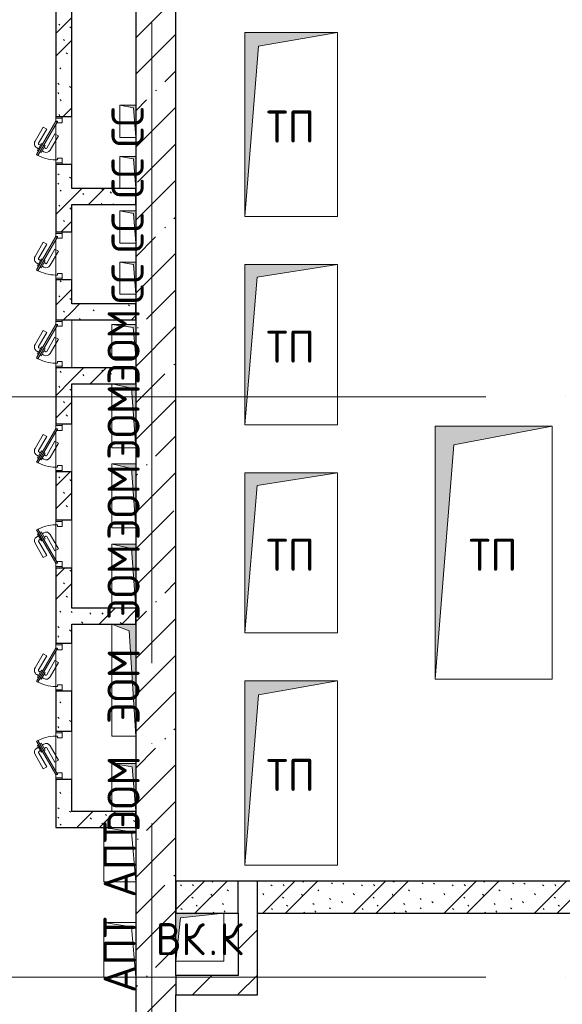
# Model space of a CAD drawing. Header units: millimetres. Extents: x -30540 to 175469, y -11730 to 122288.
# Tile 68 of 119: x 98830 to 102219, y 15280 to 21430. Entities that reach past the tile are written whole.
import ezdxf

# ---------------------------------------------------------------- set-up
doc = ezdxf.new("R2010")
doc.units = ezdxf.units.MM
doc.linetypes.add('ADSK_Линия сетки', pattern=[5000, 4000, -500, 0, -500])
for name, color, linetype, lineweight in [('A-____-NOTE-TEXT', 7, 'Continuous', 18), ('A-DOOR-____-MCUT', 7, 'Continuous', 9), ('A-DOOR-____-OTLN', 7, 'Continuous', 18), ('A-DOOR-FRAM-MCUT', 7, 'Continuous', 9), ('A-GENM-____-OTLN', 7, 'Continuous', 18), ('A-WALL-____-MCUT', 7, 'Continuous', 40), ('A-WALL-____-PATT', 7, 'Continuous', 40), ('I-WALL-____-MCUT', 7, 'Continuous', 40), ('I-WALL-____-OTLN', 7, 'Continuous', 18), ('M-EQPM-____-OTLN', 7, 'Continuous', 18), ('S-GRID-____-OTLN', 7, 'Continuous', 9)]:
    doc.layers.add(name, color=color, linetype=linetype, lineweight=lineweight)
doc.styles.add('GOST Common', font='GOST_Common.ttf', dxfattribs={"height": 200})
pattern_1 = [(45, (0, 0), (-424.264, 424.264), []), (45, (0, 282.8), (-424.264, 424.264), [])]
pattern_2 = [(135, (300.56, 377.28), (-565.6854, 6e-14), [10, -790]), (135, (349.8, 474.73), (-565.6854, 6e-14), [10, -790]), (135, (423.93, 473.06), (-565.6854, 6e-14), [10, -790]), (135, (229.92, 447.9), (-565.6854, 6e-14), [10, -790]), (135, (155.08, 447.9), (-565.6854, 6e-14), [10, -790]), (135, (114.9, 369.03), (-565.6854, 6e-14), [10, -790]), (135, (132.43, 285.8), (-565.6854, 6e-14), [10, -790]), (135, (214.66, 322), (-565.6854, 6e-14), [10, -790]), (135, (198.16, 261.88), (-565.6854, 6e-14), [10, -790]), (135, (45.2, 272.9), (-565.6854, 6e-14), [10, -790]), (135, (42.32, 336.16), (-565.6854, 6e-14), [10, -790]), (135, (92.26, 192.24), (-565.6854, 6e-14), [10, -790]), (135, (7.07, 149.2), (-565.6854, 6e-14), [10, -790]), (135, (80.6, 95.1), (-565.6854, 6e-14), [10, -790]), (135, (79.53, 36.94), (-565.6854, 6e-14), [10, -790]), (135, (153.87, 74.56), (-565.6854, 6e-14), [10, -790]), (135, (228.35, 124.8), (-565.6854, 6e-14), [10, -790]), (135, (279.75, 180.4), (-565.6854, 6e-14), [10, -790]), (135, (282.9, 31.63), (-565.6854, 6e-14), [10, -790]), (135, (377.38, 53.45), (-565.6854, 6e-14), [10, -790]), (135, (352.28, 102.7), (-565.6854, 6e-14), [10, -790]), (135, (354.05, 0), (-565.6854, 6e-14), [10, -790]), (135, (553.23, 16.45), (-565.6854, 6e-14), [10, -790]), (135, (542.38, 63.45), (-565.6854, 6e-14), [10, -790]), (135, (536.58, 239.3), (-565.6854, 6e-14), [10, -790]), (135, (475.85, 203.9), (-565.6854, 6e-14), [10, -790]), (135, (475.85, 316.54), (-565.6854, 6e-14), [10, -790]), (135, (520.8, 408.7), (-565.6854, 6e-14), [10, -790]), (135, (551.1, 470.8), (-565.6854, 6e-14), [10, -790]), (135, (235.25, 537.93), (-565.6854, 6e-14), [10, -790]), (135, (407.25, 547.65), (-565.6854, 6e-14), [10, -790]), (135, (94.5, 558.6), (-565.6854, 6e-14), [10, -790]), (135, (46.4, 532.3), (-565.6854, 6e-14), [10, -790]), (135, (85.56, 465.04), (-565.6854, 6e-14), [10, -790]), (135, (355.53, 181.14), (-565.6854, 6e-14), [10, -790]), (135, (362.23, 243.6), (-565.6854, 6e-14), [10, -790]), (135, (413.45, 344.1), (-565.6854, 6e-14), [10, -790]), (135, (286.3, 273.25), (-565.6854, 6e-14), [10, -790]), (135, (423.02, 263.72), (-565.6854, 6e-14), [10, -790]), (135, (162.94, 190.2), (-565.6854, 6e-14), [10, -790]), (135, (470.25, 120.93), (-565.6854, 6e-14), [10, -790]), (135, (484.48, 9.78), (-565.6854, 6e-14), [10, -790]), (45, (0, 212.13), (-565.6854, 0), []), (45, (212.13, 0), (-565.6854, 0), []), (45, (353.55, 0), (-565.6854, 0), []), (45, (0, 353.55), (-565.6854, 0), [])]

# ---------------------------------------------------------------- blocks, each defined once
blk = doc.blocks.new('АР_Дверь однопольная - 300х400h_200__ЭОМ_СС_EI60-4124340-01 ЭО')
at = {"layer": 'A-DOOR-____-MCUT', "color": 254, "lineweight": 15, "true_color": 0xcccccc}
for p, q in [((-87.8, 170), (-92.8, 161.3)), ((-92.8, 161.3), (115, 41.3)), ((120, 50), (-87.8, 170)), ((115, 41.3), (120, 50))]:
    blk.add_line(p, q, dxfattribs=at)
at = {"layer": 'A-DOOR-____-OTLN', "color": 254, "lineweight": 5, "true_color": 0xcccccc}
for p, q in [((-71.2, 148.8), (-75.2, 141.9)), ((-75.2, 141.9), (-31.9, 116.9)), ((-64.4, 135.7), (-70.4, 125.3)), ((-66.2, 157.5), (-62.2, 164.4)), ((-62.2, 164.4), (-18.9, 139.4)), ((-51.4, 158.2), (-45.4, 168.6)), ((-42.7, 123.2), (-48.7, 112.8)), ((-31.9, 116.9), (-27.9, 123.8)), ((-29.7, 145.7), (-23.7, 156.1)), ((-18.9, 139.4), (-22.9, 132.5)), ((71.9, 106.7), (-16.9, 157.9)), ((84.4, 128.3), (-4.4, 179.6)), ((71.9, 106.7), (84.4, 128.3)), ((29.4, 33), (-59.4, 84.3)), ((41.9, 54.7), (-46.9, 105.9)), ((41.9, 54.7), (29.4, 33))]:
    blk.add_line(p, q, dxfattribs=at)
at = {"layer": 'A-DOOR-____-OTLN', "color": 254, "lineweight": 13, "true_color": 0xcccccc}
blk.add_arc((120, 50), 240, 150, 180, dxfattribs=at)
at = {"layer": 'A-DOOR-____-OTLN', "color": 254, "lineweight": 5, "true_color": 0xcccccc}
for centre, radius, start, end in [((-44.4, 110.3), 30, 150, 240), ((-19.4, 153.6), 30, 60, 150), ((-19.4, 153.6), 4.99, 60, 150), ((-44.4, 110.3), 4.99, 150, 240)]:
    blk.add_arc(centre, radius, start, end, dxfattribs=at)
at = {"layer": 'A-DOOR-FRAM-MCUT', "color": 254, "lineweight": 15, "true_color": 0xcccccc}
for p, q in [((-140, 50), (-150, 50)), ((-140, 10), (-150, 10)), ((-120, 50), (-140, 50)), ((-140, 50), (-140, 10)), ((-140, 10), (-110, 10)), ((-120, 40), (-120, 50)), ((-110, 40), (-120, 40)), ((-110, 10), (-110, 40)), ((120, 40), (110, 40)), ((110, 40), (110, 10)), ((110, 10), (140, 10)), ((140, 50), (120, 50)), ((120, 50), (120, 40)), ((140, 10), (140, 50)), ((140, 50), (150, 50)), ((140, 10), (150, 10))]:
    blk.add_line(p, q, dxfattribs=at)
blk = doc.blocks.new('АР_Дверь однопольная - 300х400h_200__ВК_СС-V117-01 ЭО')
at = {"layer": 'A-DOOR-____-MCUT', "color": 254, "lineweight": 15, "true_color": 0xcccccc}
for p, q in [((-87.8, 170), (-92.8, 161.3)), ((-92.8, 161.3), (115, 41.3)), ((120, 50), (-87.8, 170)), ((115, 41.3), (120, 50))]:
    blk.add_line(p, q, dxfattribs=at)
at = {"layer": 'A-DOOR-____-OTLN', "color": 254, "lineweight": 5, "true_color": 0xcccccc}
for p, q in [((-71.2, 148.8), (-75.2, 141.9)), ((-75.2, 141.9), (-31.9, 116.9)), ((-64.4, 135.7), (-70.4, 125.3)), ((-66.2, 157.5), (-62.2, 164.4)), ((-62.2, 164.4), (-18.9, 139.4)), ((-51.4, 158.2), (-45.4, 168.6)), ((-42.7, 123.2), (-48.7, 112.8)), ((-31.9, 116.9), (-27.9, 123.8)), ((-29.7, 145.7), (-23.7, 156.1)), ((-18.9, 139.4), (-22.9, 132.5)), ((71.9, 106.7), (-16.9, 157.9)), ((84.4, 128.3), (-4.4, 179.6)), ((71.9, 106.7), (84.4, 128.3)), ((29.4, 33), (-59.4, 84.3)), ((41.9, 54.7), (-46.9, 105.9)), ((41.9, 54.7), (29.4, 33))]:
    blk.add_line(p, q, dxfattribs=at)
at = {"layer": 'A-DOOR-____-OTLN', "color": 254, "lineweight": 13, "true_color": 0xcccccc}
blk.add_arc((120, 50), 240, 150, 180, dxfattribs=at)
at = {"layer": 'A-DOOR-____-OTLN', "color": 254, "lineweight": 5, "true_color": 0xcccccc}
for centre, radius, start, end in [((-44.4, 110.3), 30, 150, 240), ((-19.4, 153.6), 30, 60, 150), ((-19.4, 153.6), 4.99, 60, 150), ((-44.4, 110.3), 4.99, 150, 240)]:
    blk.add_arc(centre, radius, start, end, dxfattribs=at)
at = {"layer": 'A-DOOR-FRAM-MCUT', "color": 254, "lineweight": 15, "true_color": 0xcccccc}
for p, q in [((-140, 50), (-150, 50)), ((-140, 10), (-150, 10)), ((-120, 50), (-140, 50)), ((-140, 50), (-140, 10)), ((-140, 10), (-110, 10)), ((-120, 40), (-120, 50)), ((-110, 40), (-120, 40)), ((-110, 10), (-110, 40)), ((120, 40), (110, 40)), ((110, 40), (110, 10)), ((110, 10), (140, 10)), ((140, 50), (120, 50)), ((120, 50), (120, 40)), ((140, 10), (140, 50)), ((140, 50), (150, 50)), ((140, 10), (150, 10))]:
    blk.add_line(p, q, dxfattribs=at)
blk = doc.blocks.new('АР_Дверь однопольная - 300х400h_200__ВК_СС-V118-01 ЭО')
at = {"layer": 'A-DOOR-____-MCUT', "color": 254, "lineweight": 15, "true_color": 0xcccccc}
for p, q in [((87.8, 170), (-120, 50)), ((-115, 41.3), (92.8, 161.3)), ((92.8, 161.3), (87.8, 170)), ((-120, 50), (-115, 41.3))]:
    blk.add_line(p, q, dxfattribs=at)
at = {"layer": 'A-DOOR-____-OTLN', "color": 254, "lineweight": 5, "true_color": 0xcccccc}
for p, q in [((-84.4, 128.3), (4.4, 179.6)), ((-71.9, 106.7), (-84.4, 128.3)), ((-71.9, 106.7), (16.9, 157.9)), ((62.2, 164.4), (18.9, 139.4)), ((18.9, 139.4), (22.9, 132.5)), ((29.7, 145.7), (23.7, 156.1)), ((31.9, 116.9), (27.9, 123.8)), ((75.2, 141.9), (31.9, 116.9)), ((42.7, 123.2), (48.7, 112.8)), ((51.4, 158.2), (45.4, 168.6)), ((66.2, 157.5), (62.2, 164.4)), ((64.4, 135.7), (70.4, 125.3)), ((71.2, 148.8), (75.2, 141.9)), ((-41.9, 54.7), (46.9, 105.9)), ((-29.4, 33), (59.4, 84.3)), ((-41.9, 54.7), (-29.4, 33))]:
    blk.add_line(p, q, dxfattribs=at)
for centre, radius, start, end in [((19.4, 153.6), 30, 30, 120), ((19.4, 153.6), 4.99, 30, 120), ((44.4, 110.3), 30, 300, 30), ((44.4, 110.3), 4.99, 300, 30)]:
    blk.add_arc(centre, radius, start, end, dxfattribs=at)
at = {"layer": 'A-DOOR-____-OTLN', "color": 254, "lineweight": 13, "true_color": 0xcccccc}
blk.add_arc((-120, 50), 240, 360, 30, dxfattribs=at)
at = {"layer": 'A-DOOR-FRAM-MCUT', "color": 254, "lineweight": 15, "true_color": 0xcccccc}
for p, q in [((-140, 50), (-150, 50)), ((-140, 10), (-150, 10)), ((-120, 50), (-140, 50)), ((-140, 50), (-140, 10)), ((-140, 10), (-110, 10)), ((-120, 40), (-120, 50)), ((-110, 40), (-120, 40)), ((-110, 10), (-110, 40)), ((120, 40), (110, 40)), ((110, 40), (110, 10)), ((110, 10), (140, 10)), ((140, 50), (120, 50)), ((120, 50), (120, 40)), ((140, 10), (140, 50)), ((140, 50), (150, 50)), ((140, 10), (150, 10))]:
    blk.add_line(p, q, dxfattribs=at)
blk = doc.blocks.new('АР_Дверь однопольная - 300х400h_200__ЭОМ_СС_EI60-4124352-01 ЭО')
at = {"layer": 'A-DOOR-____-MCUT', "color": 254, "lineweight": 15, "true_color": 0xcccccc}
for p, q in [((87.8, 170), (-120, 50)), ((-115, 41.3), (92.8, 161.3)), ((92.8, 161.3), (87.8, 170)), ((-120, 50), (-115, 41.3))]:
    blk.add_line(p, q, dxfattribs=at)
at = {"layer": 'A-DOOR-____-OTLN', "color": 254, "lineweight": 5, "true_color": 0xcccccc}
for p, q in [((-84.4, 128.3), (4.4, 179.6)), ((-71.9, 106.7), (-84.4, 128.3)), ((-71.9, 106.7), (16.9, 157.9)), ((62.2, 164.4), (18.9, 139.4)), ((18.9, 139.4), (22.9, 132.5)), ((29.7, 145.7), (23.7, 156.1)), ((31.9, 116.9), (27.9, 123.8)), ((75.2, 141.9), (31.9, 116.9)), ((42.7, 123.2), (48.7, 112.8)), ((51.4, 158.2), (45.4, 168.6)), ((66.2, 157.5), (62.2, 164.4)), ((64.4, 135.7), (70.4, 125.3)), ((71.2, 148.8), (75.2, 141.9)), ((-41.9, 54.7), (46.9, 105.9)), ((-29.4, 33), (59.4, 84.3)), ((-41.9, 54.7), (-29.4, 33))]:
    blk.add_line(p, q, dxfattribs=at)
for centre, radius, start, end in [((19.4, 153.6), 30, 30, 120), ((19.4, 153.6), 4.99, 30, 120), ((44.4, 110.3), 30, 300, 30), ((44.4, 110.3), 4.99, 300, 30)]:
    blk.add_arc(centre, radius, start, end, dxfattribs=at)
at = {"layer": 'A-DOOR-____-OTLN', "color": 254, "lineweight": 13, "true_color": 0xcccccc}
blk.add_arc((-120, 50), 240, 360, 30, dxfattribs=at)
at = {"layer": 'A-DOOR-FRAM-MCUT', "color": 254, "lineweight": 15, "true_color": 0xcccccc}
for p, q in [((-140, 50), (-150, 50)), ((-140, 10), (-150, 10)), ((-120, 50), (-140, 50)), ((-140, 50), (-140, 10)), ((-140, 10), (-110, 10)), ((-120, 40), (-120, 50)), ((-110, 40), (-120, 40)), ((-110, 10), (-110, 40)), ((120, 40), (110, 40)), ((110, 40), (110, 10)), ((110, 10), (140, 10)), ((140, 50), (120, 50)), ((120, 50), (120, 40)), ((140, 10), (140, 50)), ((140, 50), (150, 50)), ((140, 10), (150, 10))]:
    blk.add_line(p, q, dxfattribs=at)
blk = doc.blocks.new('АР_Канал вертикальный прямоугольный - ВК_К-5750316-01 ЭО')
at = {"layer": 'M-EQPM-____-OTLN', "lineweight": 13, "true_color": 0xe2e2e2}
blk.add_hatch(color=254, dxfattribs=at).paths.add_polyline_path([(-150, -150), (-120, 120), (150, 150), (-150, 150), (-150, 84.3)])
at = {"layer": 'M-EQPM-____-OTLN', "color": 253, "lineweight": 13, "true_color": 0xaaaaaa}
for p, q in [((150, 150), (-150, 150)), ((-150, 150), (-150, -150)), ((150, 150), (-150, 150)), ((-150, 150), (-150, -150)), ((-150, -150), (-150, 150)), ((-150, 150), (150, 150)), ((-120, 120), (150, 150)), ((-120, 120), (150, 150)), ((150, -150), (150, 150)), ((150, 150), (150, -150)), ((-150, -150), (-120, 120)), ((-150, -150), (-120, 120)), ((-150, -150), (150, -150)), ((150, -150), (-150, -150))]:
    blk.add_line(p, q, dxfattribs=at)
blk = doc.blocks.new('АР_Канал вертикальный прямоугольный - СС-5757480-01 ЭО')
at = {"layer": 'M-EQPM-____-OTLN', "lineweight": 13, "true_color": 0xe2e2e2}
blk.add_hatch(color=254, dxfattribs=at).paths.add_polyline_path([(100, 50), (-100, 50), (-100, -50), (-85, 35)])
at = {"layer": 'M-EQPM-____-OTLN', "color": 253, "lineweight": 13, "true_color": 0xaaaaaa}
for p, q in [((100, 50), (-100, 50)), ((-100, 50), (-100, -50)), ((100, 50), (-100, 50)), ((-100, 50), (-100, -50)), ((-100, -50), (-100, 50)), ((-100, 50), (100, 50)), ((-100, -50), (-85, 35)), ((-100, -50), (-85, 35)), ((-85, 35), (100, 50)), ((-85, 35), (100, 50)), ((100, -50), (100, 50)), ((100, 50), (100, -50)), ((-100, -50), (100, -50)), ((100, -50), (-100, -50))]:
    blk.add_line(p, q, dxfattribs=at)
blk = doc.blocks.new('АР_Канал вертикальный прямоугольный - СС-2350991-01 ЭО')
at = {"layer": 'M-EQPM-____-OTLN', "lineweight": 13, "true_color": 0xe2e2e2}
blk.add_hatch(color=254, dxfattribs=at).paths.add_polyline_path([(100, 50), (-100, 50), (-100, -50), (-85, 35), (13.8, 43)])
at = {"layer": 'M-EQPM-____-OTLN', "color": 253, "lineweight": 13, "true_color": 0xaaaaaa}
for p, q in [((100, 50), (-100, 50)), ((-100, 50), (-100, -50)), ((100, 50), (-100, 50)), ((-100, 50), (-100, -50)), ((-100, -50), (-100, 50)), ((-100, 50), (100, 50)), ((-100, -50), (-85, 35)), ((-100, -50), (-85, 35)), ((-85, 35), (100, 50)), ((-85, 35), (100, 50)), ((100, -50), (100, 50)), ((100, 50), (100, -50)), ((-100, -50), (100, -50)), ((100, -50), (-100, -50))]:
    blk.add_line(p, q, dxfattribs=at)
blk = doc.blocks.new('АР_Канал вертикальный прямоугольный - ЭОМ-6054089-01 ЭО')
at = {"layer": 'M-EQPM-____-OTLN', "lineweight": 13, "true_color": 0xe2e2e2}
blk.add_hatch(color=254, dxfattribs=at).paths.add_polyline_path([(100, 75), (-100, 75), (-100, -75), (-82.5, 57.5), (26.6, 68)])
at = {"layer": 'M-EQPM-____-OTLN', "color": 253, "lineweight": 13, "true_color": 0xaaaaaa}
for p, q in [((100, 75), (-100, 75)), ((-100, 75), (-100, -75)), ((100, 75), (-100, 75)), ((-100, 75), (-100, -75)), ((-100, -75), (-100, 75)), ((-100, 75), (100, 75)), ((-82.5, 57.5), (100, 75)), ((-82.5, 57.5), (100, 75)), ((100, -75), (100, 75)), ((100, 75), (100, -75)), ((-100, -75), (-82.5, 57.5)), ((-100, -75), (-82.5, 57.5)), ((-100, -75), (100, -75)), ((100, -75), (-100, -75))]:
    blk.add_line(p, q, dxfattribs=at)
blk = doc.blocks.new('АР_Канал вертикальный прямоугольный - ЭОМ-6054055-01 ЭО')
at = {"layer": 'M-EQPM-____-OTLN', "lineweight": 13, "true_color": 0xe2e2e2}
blk.add_hatch(color=254, dxfattribs=at).paths.add_polyline_path([(200, 75), (-200, 75), (-200, -75), (-172.5, 47.5)])
at = {"layer": 'M-EQPM-____-OTLN', "color": 253, "lineweight": 13, "true_color": 0xaaaaaa}
for p, q in [((200, 75), (-200, 75)), ((-200, 75), (-200, -75)), ((200, 75), (-200, 75)), ((-200, 75), (-200, -75)), ((-200, -75), (-200, 75)), ((-200, 75), (200, 75)), ((-172.5, 47.5), (200, 75)), ((-172.5, 47.5), (200, 75)), ((200, -75), (200, 75)), ((200, 75), (200, -75)), ((-200, -75), (-172.5, 47.5)), ((-200, -75), (-172.5, 47.5)), ((-200, -75), (200, -75)), ((200, -75), (-200, -75))]:
    blk.add_line(p, q, dxfattribs=at)
blk = doc.blocks.new('АР_Канал вертикальный прямоугольный - ЭОМ-6055930-01 ЭО')
at = {"layer": 'M-EQPM-____-OTLN', "lineweight": 13, "true_color": 0xe2e2e2}
blk.add_hatch(color=254, dxfattribs=at).paths.add_polyline_path([(200, 75), (-200, 75), (-200, -75), (-172.5, 47.5)])
at = {"layer": 'M-EQPM-____-OTLN', "color": 253, "lineweight": 13, "true_color": 0xaaaaaa}
for p, q in [((200, 75), (-200, 75)), ((-200, 75), (-200, -75)), ((200, 75), (-200, 75)), ((-200, 75), (-200, -75)), ((-200, -75), (-200, 75)), ((-200, 75), (200, 75)), ((-172.5, 47.5), (200, 75)), ((-172.5, 47.5), (200, 75)), ((200, -75), (200, 75)), ((200, 75), (200, -75)), ((-200, -75), (-172.5, 47.5)), ((-200, -75), (-172.5, 47.5)), ((-200, -75), (200, -75)), ((200, -75), (-200, -75))]:
    blk.add_line(p, q, dxfattribs=at)
blk = doc.blocks.new('АР_Канал вертикальный прямоугольный - ЭОМ-3636529-01 ЭО')
at = {"layer": 'M-EQPM-____-OTLN', "lineweight": 13, "true_color": 0xe2e2e2}
blk.add_hatch(color=254, dxfattribs=at).paths.add_polyline_path([(150, 75), (-150, 75), (-150, -75), (-127.5, 52.5)])
at = {"layer": 'M-EQPM-____-OTLN', "color": 253, "lineweight": 13, "true_color": 0xaaaaaa}
for p, q in [((150, 75), (-150, 75)), ((-150, 75), (-150, -75)), ((150, 75), (-150, 75)), ((-150, 75), (-150, -75)), ((-150, -75), (-150, 75)), ((-150, 75), (150, 75)), ((-127.5, 52.5), (150, 75)), ((-127.5, 52.5), (150, 75)), ((150, -75), (150, 75)), ((150, 75), (150, -75)), ((-150, -75), (-127.5, 52.5)), ((-150, -75), (-127.5, 52.5)), ((-150, -75), (150, -75)), ((150, -75), (-150, -75))]:
    blk.add_line(p, q, dxfattribs=at)
blk = doc.blocks.new('АР_Канал вертикальный прямоугольный - ЭОМ-3636632-01 ЭО')
at = {"layer": 'M-EQPM-____-OTLN', "lineweight": 13, "true_color": 0xe2e2e2}
blk.add_hatch(color=254, dxfattribs=at).paths.add_polyline_path([(350, 75), (-350, 75), (-350, -75), (-307.5, 32.5), (75.1, 57.2)])
at = {"layer": 'M-EQPM-____-OTLN', "color": 253, "lineweight": 13, "true_color": 0xaaaaaa}
for p, q in [((350, 75), (-350, 75)), ((-350, 75), (-350, -75)), ((350, 75), (-350, 75)), ((-350, 75), (-350, -75)), ((-350, -75), (-350, 75)), ((-350, 75), (350, 75)), ((-307.5, 32.5), (350, 75)), ((-307.5, 32.5), (350, 75)), ((350, -75), (350, 75)), ((350, 75), (350, -75)), ((-350, -75), (-307.5, 32.5)), ((-350, -75), (-307.5, 32.5)), ((-350, -75), (350, -75)), ((350, -75), (-350, -75))]:
    blk.add_line(p, q, dxfattribs=at)
blk = doc.blocks.new('АР_Канал вертикальный прямоугольный - АПТ-3257458-01 ЭО')
at = {"layer": 'A-GENM-____-OTLN', "color": 253, "lineweight": 13, "true_color": 0xaaaaaa}
for p, q in [((-170, -100), (-170, 100)), ((-170, 100), (170, 100))]:
    blk.add_line(p, q, dxfattribs=at)
at = {"layer": 'M-EQPM-____-OTLN', "color": 253, "lineweight": 13, "true_color": 0xaaaaaa}
for p, q in [((-170, -100), (-170, 100)), ((-170, 100), (170, 100)), ((-170, -100), (-143, 73)), ((-143, 73), (170, 100)), ((170, 100), (170, -100)), ((170, -100), (-170, -100))]:
    blk.add_line(p, q, dxfattribs=at)
blk = doc.blocks.new('АР_Канал вертикальный прямоугольный - ТП-4229467-01 ЭО')
at = {"layer": 'M-EQPM-____-OTLN', "lineweight": 13, "true_color": 0xe2e2e2}
blk.add_hatch(color=254, dxfattribs=at).paths.add_polyline_path([(-290, -575), (-203.5, 488.5), (290, 575), (-290, 575)])
at = {"layer": 'M-EQPM-____-OTLN', "color": 253, "lineweight": 13, "true_color": 0xaaaaaa}
for p, q in [((290, 575), (-290, 575)), ((-290, 575), (-290, -575)), ((290, 575), (-290, 575)), ((-290, 575), (-290, -575)), ((-290, -575), (-290, 575)), ((-290, 575), (290, 575)), ((-203.5, 488.5), (290, 575)), ((-203.5, 488.5), (290, 575)), ((290, -575), (290, 575)), ((290, 575), (290, -575)), ((-290, -575), (-203.5, 488.5)), ((-290, -575), (-203.5, 488.5)), ((-290, -575), (290, -575)), ((290, -575), (-290, -575))]:
    blk.add_line(p, q, dxfattribs=at)
blk = doc.blocks.new('АР_Канал вертикальный прямоугольный - ТП-4229544-01 ЭО')
at = {"layer": 'M-EQPM-____-OTLN', "lineweight": 13, "true_color": 0xe2e2e2}
blk.add_hatch(color=254, dxfattribs=at).paths.add_polyline_path([(-290, -500), (-211, 421), (290, 500), (-290, 500)])
at = {"layer": 'M-EQPM-____-OTLN', "color": 253, "lineweight": 13, "true_color": 0xaaaaaa}
for p, q in [((290, 500), (-290, 500)), ((-290, 500), (-290, -500)), ((290, 500), (-290, 500)), ((-290, 500), (-290, -500)), ((-290, -500), (-290, 500)), ((-290, 500), (290, 500)), ((-211, 421), (290, 500)), ((-211, 421), (290, 500)), ((290, -500), (290, 500)), ((290, 500), (290, -500)), ((-290, -500), (-211, 421)), ((-290, -500), (-211, 421)), ((-290, -500), (290, -500)), ((290, -500), (-290, -500))]:
    blk.add_line(p, q, dxfattribs=at)
blk = doc.blocks.new('АР_Канал вертикальный прямоугольный - ТП-4229658-01 ЭО')
at = {"layer": 'M-EQPM-____-OTLN', "lineweight": 13, "true_color": 0xe2e2e2}
blk.add_hatch(color=254, dxfattribs=at).paths.add_polyline_path([(-365, -790), (-249.5, 674.5), (365, 790), (-365, 790), (-365, -741.9)])
at = {"layer": 'M-EQPM-____-OTLN', "color": 253, "lineweight": 13, "true_color": 0xaaaaaa}
for p, q in [((365, 790), (-365, 790)), ((-365, 790), (-365, -790)), ((365, 790), (-365, 790)), ((-365, 790), (-365, -790)), ((-365, -790), (-365, 790)), ((-365, 790), (365, 790)), ((-249.5, 674.5), (365, 790)), ((-249.5, 674.5), (365, 790)), ((365, -790), (365, 790)), ((365, 790), (365, -790)), ((-365, -790), (-249.5, 674.5)), ((-365, -790), (-249.5, 674.5)), ((-365, -790), (365, -790)), ((365, -790), (-365, -790))]:
    blk.add_line(p, q, dxfattribs=at)
blk = doc.blocks.new('Наметкина 10_РД_АР_К4_отсоединено_rvt-1-01 ЭО')
at = {"layer": 'A-WALL-____-PATT', "lineweight": 5, "true_color": 0xcccccc}
h = blk.add_hatch(dxfattribs=at)
h.set_pattern_fill('FP_88', color=254, style=0, pattern_type=2)
h.set_pattern_definition([(45, (0, 0), (-228.0985, 228.0985), []), (45, (228.1, 0), (-228.0985, 228.0985), [403.225, -80.645, 6.706, -73.939])])
h.paths.add_polyline_path([(99555.3, 11200), (99805.3, 11200), (99805.3, 22250), (99555.3, 22250), (99555.3, 11450)])
h = blk.add_hatch(dxfattribs=at)
h.set_pattern_fill('FP_105', color=254, style=0, pattern_type=2)
h.set_pattern_definition(pattern_2)
h.paths.add_polyline_path([(99155.3, 16385), (99155.3, 16685), (99055.3, 16685), (99055.3, 16385)])
h.paths.add_polyline_path([(99155.3, 16985), (99155.3, 17235), (99055.3, 17235), (99055.3, 16985)])
h.paths.add_polyline_path([(99055.3, 17535), (99155.3, 17535), (99155.3, 18005), (99055.3, 18005)])
h.paths.add_polyline_path([(99155.3, 18305), (99155.3, 18605), (99055.3, 18605), (99055.3, 18305)])
h.paths.add_polyline_path([(99055.3, 18905), (99155.3, 18905), (99155.3, 19255), (99055.3, 19255)])
h.paths.add_polyline_path([(99055.3, 19555), (99155.3, 19555), (99155.3, 19805), (99055.3, 19805)])
h.paths.add_polyline_path([(99055.3, 20105), (99155.3, 20105), (99155.3, 20525), (99055.3, 20525), (99055.3, 20121.2)])
h.paths.add_polyline_path([(99155.3, 20825), (99155.3, 21750), (99055.3, 21750), (99055.3, 20825)])
h = blk.add_hatch(dxfattribs=at)
h.set_pattern_fill('FP_105', color=254, style=0, pattern_type=2)
h.set_pattern_definition(pattern_2)
h.paths.add_polyline_path([(99540.3, 20275), (99555.3, 20275), (99555.3, 20375), (99155.3, 20375), (99155.3, 20275)])
h = blk.add_hatch(dxfattribs=at)
h.set_pattern_fill('FP_105', color=254, style=0, pattern_type=2)
h.set_pattern_definition(pattern_2)
h.paths.add_polyline_path([(99555.3, 19555), (99555.3, 19655), (99155.3, 19655), (99155.3, 19555)])
h = blk.add_hatch(dxfattribs=at)
h.set_pattern_fill('FP_105', color=254, style=0, pattern_type=2)
h.set_pattern_definition(pattern_2)
h.paths.add_polyline_path([(99405.3, 19155), (99555.3, 19155), (99555.3, 19255), (99155.3, 19255), (99155.3, 19155)])
h = blk.add_hatch(dxfattribs=at)
h.set_pattern_fill('FP_105', color=254, style=0, pattern_type=2)
h.set_pattern_definition(pattern_2)
h.paths.add_polyline_path([(99512.8, 17655), (99555.3, 17655), (99555.3, 17755), (99155.3, 17755), (99155.3, 17655), (99405.3, 17655)])
h = blk.add_hatch(dxfattribs=at)
h.set_pattern_fill('FP_105', color=254, style=0, pattern_type=2)
h.set_pattern_definition(pattern_2)
h.paths.add_polyline_path([(99532.8, 16385), (99555.3, 16385), (99555.3, 16485), (99155.3, 16485), (99155.3, 16385)])
h = blk.add_hatch(dxfattribs=at)
h.set_pattern_fill('FP_105', color=254, style=0, pattern_type=2)
h.set_pattern_definition(pattern_2)
h.paths.add_polyline_path([(100315.3, 15850), (102655.3, 15850), (102655.3, 16050), (100315.3, 16050)])
h.paths.add_polyline_path([(99835.3, 15850), (100195.3, 15850), (100195.3, 16050), (99805.3, 16050), (99805.3, 15850)])
h = blk.add_hatch(dxfattribs=at)
h.set_pattern_fill('FP_104', color=254, style=0, pattern_type=2)
h.set_pattern_definition(pattern_1)
h.paths.add_polyline_path([(100195.3, 15340), (100315.3, 15340), (100315.3, 16050), (100195.3, 16050), (100195.3, 15460)])
h = blk.add_hatch(dxfattribs=at)
h.set_pattern_fill('FP_104', color=254, style=0, pattern_type=2)
h.set_pattern_definition(pattern_1)
h.paths.add_polyline_path([(100195.3, 15340), (100195.3, 15460), (99805.3, 15460), (99805.3, 15340)])
at = {"layer": 'A-WALL-____-MCUT', "color": 254, "lineweight": 30, "true_color": 0xcccccc}
for p, q in [((99555.3, 22250), (99555.3, 13410)), ((99805.3, 15460), (99805.3, 22250)), ((100195.3, 15850), (100195.3, 16050)), ((100315.3, 15850), (100315.3, 16050)), ((99805.3, 15460), (99805.3, 15340)), ((99805.3, 11200), (99805.3, 15340))]:
    blk.add_line(p, q, dxfattribs=at)
at = {"layer": 'I-WALL-____-MCUT', "color": 254, "lineweight": 30, "true_color": 0xcccccc}
for p, q in [((99055.3, 21750), (99055.3, 20825)), ((99155.3, 20825), (99155.3, 21750)), ((99055.3, 20825), (99155.3, 20825)), ((99055.3, 20525), (99055.3, 20105)), ((99155.3, 20525), (99055.3, 20525)), ((99155.3, 20375), (99155.3, 20525)), ((99555.3, 20375), (99155.3, 20375)), ((99555.3, 20275), (99555.3, 20375)), ((99155.3, 20105), (99155.3, 20275)), ((99155.3, 20275), (99555.3, 20275)), ((99055.3, 20105), (99155.3, 20105)), ((99055.3, 19805), (99055.3, 19555)), ((99155.3, 19805), (99055.3, 19805)), ((99155.3, 19655), (99155.3, 19805)), ((99555.3, 19655), (99155.3, 19655)), ((99555.3, 19555), (99555.3, 19655)), ((99055.3, 19555), (99155.3, 19555)), ((99155.3, 19555), (99555.3, 19555)), ((99055.3, 19255), (99055.3, 18905)), ((99155.3, 19255), (99055.3, 19255)), ((99555.3, 19255), (99155.3, 19255)), ((99555.3, 19155), (99555.3, 19255)), ((99155.3, 18905), (99155.3, 19155)), ((99155.3, 19155), (99555.3, 19155)), ((99055.3, 18905), (99155.3, 18905)), ((99055.3, 18605), (99055.3, 18305)), ((99155.3, 18605), (99055.3, 18605)), ((99155.3, 18305), (99155.3, 18605)), ((99055.3, 18305), (99155.3, 18305)), ((99055.3, 18005), (99055.3, 17535)), ((99155.3, 18005), (99055.3, 18005)), ((99155.3, 17755), (99155.3, 18005)), ((99555.3, 17755), (99155.3, 17755)), ((99555.3, 17655), (99555.3, 17755)), ((99155.3, 17535), (99155.3, 17655)), ((99155.3, 17655), (99555.3, 17655)), ((99055.3, 17535), (99155.3, 17535)), ((99055.3, 17235), (99055.3, 16985)), ((99155.3, 17235), (99055.3, 17235)), ((99155.3, 16985), (99155.3, 17235)), ((99055.3, 16985), (99155.3, 16985)), ((99055.3, 16685), (99055.3, 16385)), ((99155.3, 16685), (99055.3, 16685)), ((99155.3, 16485), (99155.3, 16685)), ((99555.3, 16485), (99155.3, 16485)), ((99555.3, 16385), (99555.3, 16485)), ((99055.3, 16385), (99155.3, 16385)), ((99155.3, 16385), (99555.3, 16385)), ((100195.3, 16050), (99805.3, 16050)), ((99805.3, 16050), (99805.3, 15850)), ((100315.3, 16050), (100195.3, 16050)), ((102655.3, 16050), (100315.3, 16050)), ((99805.3, 15850), (100195.3, 15850)), ((100195.3, 15850), (100195.3, 15460)), ((100315.3, 15340), (100315.3, 15850)), ((100315.3, 15850), (102655.3, 15850)), ((100195.3, 15460), (99805.3, 15460)), ((99805.3, 15340), (100195.3, 15340)), ((100195.3, 15340), (100315.3, 15340))]:
    blk.add_line(p, q, dxfattribs=at)
at = {"layer": 'I-WALL-____-OTLN', "color": 254, "lineweight": 13, "true_color": 0xcccccc}
for p, q in [((99055.3, 20815), (99055.3, 20825)), ((99155.3, 20825), (99155.3, 20525)), ((99055.3, 20555), (99055.3, 20775)), ((99055.3, 20525), (99055.3, 20535)), ((99055.3, 20095), (99055.3, 20105)), ((99055.3, 19835), (99055.3, 20055)), ((99155.3, 20105), (99155.3, 19805)), ((99055.3, 19805), (99055.3, 19815)), ((99055.3, 19545), (99055.3, 19555)), ((99055.3, 19285), (99055.3, 19505)), ((99155.3, 19555), (99155.3, 19255)), ((99055.3, 19255), (99055.3, 19265)), ((99055.3, 18895), (99055.3, 18905)), ((99155.3, 18905), (99155.3, 18605)), ((99055.3, 18635), (99055.3, 18855)), ((99055.3, 18605), (99055.3, 18615)), ((99055.3, 18295), (99055.3, 18305)), ((99055.3, 18055), (99055.3, 18275)), ((99155.3, 18305), (99155.3, 18005)), ((99055.3, 18005), (99055.3, 18015)), ((99055.3, 17525), (99055.3, 17535)), ((99155.3, 17535), (99155.3, 17235)), ((99055.3, 17265), (99055.3, 17485)), ((99055.3, 17235), (99055.3, 17245)), ((99055.3, 16975), (99055.3, 16985)), ((99155.3, 16985), (99155.3, 16685)), ((99055.3, 16735), (99055.3, 16955)), ((99055.3, 16685), (99055.3, 16695))]:
    blk.add_line(p, q, dxfattribs=at)
at = {"layer": 'A-DOOR-____-OTLN', "color": 254, "lineweight": 13, "true_color": 0xcccccc, "rotation": 89.99999999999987}
for name, p in [('АР_Дверь однопольная - 300х400h_200__ЭОМ_СС_EI60-4124340-01 ЭО', (99105.3, 20675)), ('АР_Дверь однопольная - 300х400h_200__ВК_СС-V117-01 ЭО', (99105.3, 19955)), ('АР_Дверь однопольная - 300х400h_200__ЭОМ_СС_EI60-4124340-01 ЭО', (99105.3, 19405)), ('АР_Дверь однопольная - 300х400h_200__ЭОМ_СС_EI60-4124340-01 ЭО', (99105.3, 18755)), ('АР_Дверь однопольная - 300х400h_200__ЭОМ_СС_EI60-4124352-01 ЭО', (99105.3, 18155)), ('АР_Дверь однопольная - 300х400h_200__ВК_СС-V117-01 ЭО', (99105.3, 17385)), ('АР_Дверь однопольная - 300х400h_200__ВК_СС-V118-01 ЭО', (99105.3, 16835))]:
    blk.add_blockref(name, p, dxfattribs=at)
at = {"layer": 'M-EQPM-____-OTLN', "color": 253, "lineweight": 5, "true_color": 0xaaaaaa}
for name, p in [('АР_Канал вертикальный прямоугольный - ТП-4229467-01 ЭО', (100525.3, 20775)), ('АР_Канал вертикальный прямоугольный - ТП-4229544-01 ЭО', (100525.3, 19400)), ('АР_Канал вертикальный прямоугольный - ТП-4229658-01 ЭО', (101790.3, 18100)), ('АР_Канал вертикальный прямоугольный - ТП-4229544-01 ЭО', (100525.3, 18100)), ('АР_Канал вертикальный прямоугольный - ТП-4229467-01 ЭО', (100525.3, 16725)), ('АР_Канал вертикальный прямоугольный - ВК_К-5750316-01 ЭО', (99955.3, 15700))]:
    blk.add_blockref(name, p, dxfattribs=at)
at = {"layer": 'M-EQPM-____-OTLN', "color": 253, "lineweight": 5, "true_color": 0xaaaaaa, "rotation": 269.9999999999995}
for name, p in [('АР_Канал вертикальный прямоугольный - СС-5757480-01 ЭО', (99505.3, 20795)), ('АР_Канал вертикальный прямоугольный - СС-5757480-01 ЭО', (99505.3, 20475)), ('АР_Канал вертикальный прямоугольный - СС-2350991-01 ЭО', (99505.3, 20135)), ('АР_Канал вертикальный прямоугольный - СС-2350991-01 ЭО', (99505.3, 19815)), ('АР_Канал вертикальный прямоугольный - ЭОМ-6054089-01 ЭО', (99480.3, 19425)), ('АР_Канал вертикальный прямоугольный - ЭОМ-6054055-01 ЭО', (99480.3, 18955)), ('АР_Канал вертикальный прямоугольный - ЭОМ-6054055-01 ЭО', (99480.3, 18455)), ('АР_Канал вертикальный прямоугольный - ЭОМ-6055930-01 ЭО', (99480.3, 17955)), ('АР_Канал вертикальный прямоугольный - ЭОМ-3636632-01 ЭО', (99480.3, 17305)), ('АР_Канал вертикальный прямоугольный - ЭОМ-3636529-01 ЭО', (99480.3, 16635)), ('АР_Канал вертикальный прямоугольный - АПТ-3257458-01 ЭО', (99455.3, 16215)), ('АР_Канал вертикальный прямоугольный - АПТ-3257458-01 ЭО', (99455.3, 15620))]:
    blk.add_blockref(name, p, dxfattribs=at)
at = {"layer": 'A-____-NOTE-TEXT', "color": 253, "lineweight": 5, "true_color": 0xaaaaaa, "char_height": 200, "attachment_point": 1, "rotation": 90, "style": 'GOST Common'}
for s, insert, width in [('СС', (99404.1, 20633.2), 352.742), ('СС', (99404.1, 20313.2), 352.742), ('СС', (99404.1, 19973.2), 352.742), ('СС', (99404.1, 19653.2), 352.742), ('ЭОМ', (99379.1, 19150.2), 625.316), ('ЭОМ', (99379.1, 18680.2), 625.316), ('ЭОМ', (99379.1, 18180.2), 625.316), ('ЭОМ', (99379.1, 17680.2), 625.316), ('ЭОМ', (99379.1, 17030.2), 625.316), ('ЭОМ', (99379.1, 16360.2), 625.316), ('АПТ', (99354.1, 15947.2), 609.282), ('АПТ', (99354.1, 15352.2), 609.282)]:
    blk.add_mtext(s, dxfattribs=dict(at, insert=insert, width=width))
at = {"layer": 'A-____-NOTE-TEXT', "color": 253, "lineweight": 5, "true_color": 0xaaaaaa, "char_height": 200, "attachment_point": 1, "style": 'GOST Common'}
for s, insert, width in [('ТП', (100370.1, 20862.2), 384.81), ('ТП', (100370.1, 19487.2), 384.81), ('ТП', (100370.1, 18187.2), 384.81), ('ТП', (101635.1, 18187.2), 384.81), ('ТП', (100370.1, 16812.2), 384.81), ('ВК', (99680.1, 15787.2), 400.844), ('\\fGOST Common|b0|i0|c204|p34|;К', (100077, 15787.2), 192.405), ('\\fGOST Common|b0|i0|c204|p34|;.', (100010.8, 15787.2), 80.169)]:
    blk.add_mtext(s, dxfattribs=dict(at, insert=insert, width=width))

msp = doc.modelspace()

# ---------------------------------------------------------------- linework, layer by layer
at = {"layer": 'S-GRID-____-OTLN', "color": 253, "linetype": 'ADSK_Линия сетки', "true_color": 0xaaaaaa}
for p, q in [((99655.3, -7590.4), (99655.3, 56550)), ((111741.6, 19075), (78589.2, 19075)), ((111741.6, 15450), (81129.2, 15450))]:
    msp.add_line(p, q, dxfattribs=at)

# ---------------------------------------------------------------- block references
at = {"lineweight": 5}
msp.add_blockref('Наметкина 10_РД_АР_К4_отсоединено_rvt-1-01 ЭО', (0, 0), dxfattribs=at)

doc.saveas('drawing.dxf')
